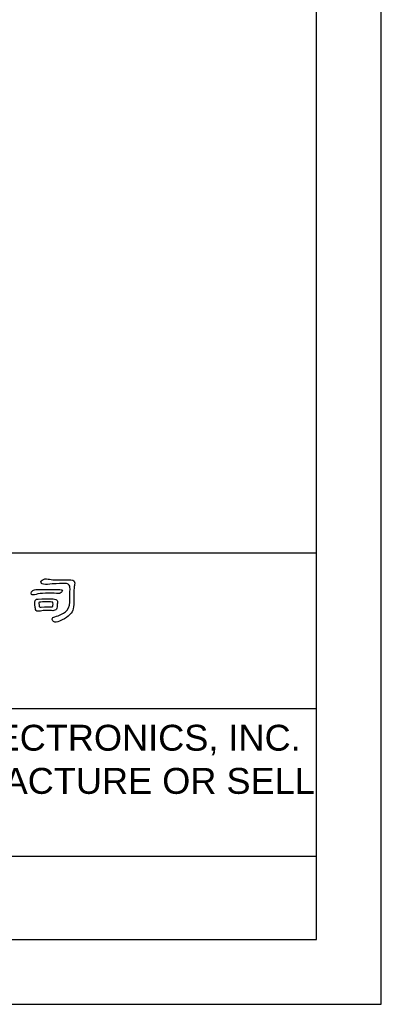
# Model space of a CAD drawing. Header units: millimetres. Extents: x -641 to 119, y -160 to 916.
# Tile 11 of 64: x -33 to 119, y -160 to 253. Entities that reach past the tile are written whole.
import ezdxf

# ---------------------------------------------------------------- set-up
doc = ezdxf.new("R2010")
doc.units = ezdxf.units.MM
doc.header["$LTSCALE"] = 32.67
doc.layers.get('0').update_dxf_attribs({"linetype": 'CONTINUOUS'})
for name, color, linetype in [('DELTA', 5, 'CONTINUOUS'), ('DF', 3, 'CONTINUOUS'), ('SPEC', 1, 'CONTINUOUS'), ('TXT', 7, 'CONTINUOUS')]:
    doc.layers.add(name, color=color, linetype=linetype)
doc.styles.add('TEXTSTYLE_1', font='ARIAL.TTF')

# ---------------------------------------------------------------- blocks, each defined once
blk = doc.blocks.new('A$C71E57D54')
for p, q in [((-10, -594), (-10, 0)), ((-430, -594), (-10, -594))]:
    blk.add_line(p, q)
at = {"layer": 'DELTA'}
for points, knots in [([(-87.4, -496.67), (-84.46, -496.42), (-82.86, -496.4), (-82.6, -496.63), (-82.6, -496.63), (-82.32, -496.88), (-82.18, -497.24), (-82.19, -497.71), (-82.19, -497.71), (-82.22, -498.78), (-82.25, -499.82), (-82.28, -500.81), (-82.28, -500.81), (-82.31, -501.83), (-82.64, -502.58), (-83.27, -503.07), (-83.27, -503.07), (-83.84, -503.49), (-84.67, -503.86), (-85.76, -504.18), (-85.76, -504.18), (-86.11, -504.26), (-86.3, -504.42), (-86.33, -504.66), (-86.33, -504.66), (-86.36, -504.91), (-86.25, -505.12), (-86.02, -505.29), (-86.02, -505.29), (-85.68, -505.54), (-85.21, -505.51), (-84.61, -505.19), (-84.61, -505.19), (-82.99, -504.47), (-81.96, -503.62), (-81.53, -502.65), (-81.53, -502.65), (-81.39, -502.29), (-81.32, -501.63), (-81.33, -500.66), (-81.33, -500.66), (-81.34, -498.47), (-81.28, -497.15), (-81.15, -496.71), (-81.15, -496.71), (-81.09, -496.49), (-81.09, -496.31), (-81.14, -496.16), (-81.14, -496.16), (-81.19, -496.02), (-81.26, -495.9), (-81.35, -495.82), (-81.35, -495.82), (-81.55, -495.66), (-82.22, -495.6), (-83.36, -495.65), (-83.36, -495.65), (-85.18, -495.68), (-86.49, -495.62), (-87.29, -495.45), (-87.29, -495.45), (-87.82, -495.34), (-88.29, -495.42), (-88.7, -495.7), (-88.7, -495.7), (-89, -495.92), (-89.04, -496.16), (-88.82, -496.44), (-88.82, -496.44), (-88.65, -496.67), (-88.17, -496.74), (-87.4, -496.67)], [0, 0, 0, 0, 0.055556, 0.055556, 0.055556, 0.055556, 0.111111, 0.111111, 0.111111, 0.111111, 0.166667, 0.166667, 0.166667, 0.166667, 0.222222, 0.222222, 0.222222, 0.222222, 0.277778, 0.277778, 0.277778, 0.277778, 0.333333, 0.333333, 0.333333, 0.333333, 0.388889, 0.388889, 0.388889, 0.388889, 0.444444, 0.444444, 0.444444, 0.444444, 0.5, 0.5, 0.5, 0.5, 0.555556, 0.555556, 0.555556, 0.555556, 0.611111, 0.611111, 0.611111, 0.611111, 0.666667, 0.666667, 0.666667, 0.666667, 0.722222, 0.722222, 0.722222, 0.722222, 0.777778, 0.777778, 0.777778, 0.777778, 0.833333, 0.833333, 0.833333, 0.833333, 0.888889, 0.888889, 0.888889, 0.888889, 0.944444, 0.944444, 0.944444, 0.944444, 1, 1, 1, 1]), ([(-89.35, -497.89), (-89.69, -497.85), (-90.05, -497.86), (-90.43, -497.93), (-90.43, -497.93), (-90.76, -498.02), (-91, -498.18), (-91.14, -498.41), (-91.14, -498.41), (-91.26, -498.63), (-91.26, -498.83), (-91.13, -499.01), (-91.13, -499.01), (-90.99, -499.16), (-90.64, -499.16), (-90.06, -499.01), (-90.06, -499.01), (-89.59, -498.86), (-88.86, -498.77), (-87.89, -498.72), (-87.89, -498.72), (-86.82, -498.68), (-85.97, -498.7), (-85.33, -498.78), (-85.33, -498.78), (-84.97, -498.84), (-84.69, -498.81), (-84.5, -498.69), (-84.5, -498.69), (-84.19, -498.49), (-84.02, -498.31), (-83.98, -498.13), (-83.98, -498.13), (-83.94, -497.99), (-84.13, -497.91), (-84.54, -497.9), (-84.54, -497.9), (-87.66, -497.9), (-89.26, -497.9), (-89.35, -497.89)], [0, 0, 0, 0, 0.1, 0.1, 0.1, 0.1, 0.2, 0.2, 0.2, 0.2, 0.3, 0.3, 0.3, 0.3, 0.4, 0.4, 0.4, 0.4, 0.5, 0.5, 0.5, 0.5, 0.6, 0.6, 0.6, 0.6, 0.7, 0.7, 0.7, 0.7, 0.8, 0.8, 0.8, 0.8, 0.9, 0.9, 0.9, 0.9, 1, 1, 1, 1]), ([(-86.48, -502.76), (-86.06, -502.82), (-85.74, -502.76), (-85.5, -502.56), (-85.5, -502.56), (-85.3, -502.4), (-85.2, -502.07), (-85.21, -501.58), (-85.21, -501.58), (-85.18, -501.38), (-85.15, -501.2), (-85.1, -501.03), (-85.1, -501.03), (-85.06, -500.68), (-85.15, -500.41), (-85.36, -500.24), (-85.36, -500.24), (-85.63, -500.02), (-87.06, -499.97), (-89.63, -500.07), (-89.63, -500.07), (-89.87, -500.07), (-90.05, -500.13), (-90.16, -500.23), (-90.16, -500.23), (-90.35, -500.39), (-90.39, -500.98), (-90.27, -502), (-90.27, -502), (-90.28, -502), (-90.28, -502.01), (-90.27, -502.03), (-90.27, -502.03), (-90.27, -502.42), (-90.15, -502.7), (-89.93, -502.85), (-89.93, -502.85), (-89.78, -502.94), (-89.49, -502.94), (-89.04, -502.85), (-89.04, -502.85), (-88.73, -502.77), (-88.28, -502.73), (-87.7, -502.73), (-87.7, -502.73), (-87.03, -502.72), (-86.63, -502.73), (-86.48, -502.76)], [0, 0, 0, 0, 0.083333, 0.083333, 0.083333, 0.083333, 0.166667, 0.166667, 0.166667, 0.166667, 0.25, 0.25, 0.25, 0.25, 0.333333, 0.333333, 0.333333, 0.333333, 0.416667, 0.416667, 0.416667, 0.416667, 0.5, 0.5, 0.5, 0.5, 0.583333, 0.583333, 0.583333, 0.583333, 0.666667, 0.666667, 0.666667, 0.666667, 0.75, 0.75, 0.75, 0.75, 0.833333, 0.833333, 0.833333, 0.833333, 0.916667, 0.916667, 0.916667, 0.916667, 1, 1, 1, 1]), ([(-88.01, -500.74), (-86.94, -500.72), (-86.34, -500.74), (-86.22, -500.83), (-86.22, -500.83), (-86.19, -500.86), (-86.16, -501), (-86.15, -501.24), (-86.15, -501.24), (-86.14, -501.55), (-86.17, -501.73), (-86.22, -501.8), (-86.22, -501.8), (-86.29, -501.85), (-86.43, -501.88), (-86.65, -501.88), (-86.65, -501.88), (-87.03, -501.87), (-87.78, -501.89), (-88.9, -501.95), (-88.9, -501.95), (-89.1, -501.96), (-89.24, -501.94), (-89.3, -501.89), (-89.3, -501.89), (-89.34, -501.88), (-89.37, -501.76), (-89.39, -501.52), (-89.39, -501.52), (-89.45, -501.14), (-89.46, -500.93), (-89.42, -500.9), (-89.42, -500.9), (-89.33, -500.81), (-88.86, -500.76), (-88.01, -500.74)], [0, 0, 0, 0, 0.111111, 0.111111, 0.111111, 0.111111, 0.222222, 0.222222, 0.222222, 0.222222, 0.333333, 0.333333, 0.333333, 0.333333, 0.444444, 0.444444, 0.444444, 0.444444, 0.555556, 0.555556, 0.555556, 0.555556, 0.666667, 0.666667, 0.666667, 0.666667, 0.777778, 0.777778, 0.777778, 0.777778, 0.888889, 0.888889, 0.888889, 0.888889, 1, 1, 1, 1])]:
    blk.add_open_spline(points, degree=3, knots=knots, dxfattribs=at)
at = {"layer": 'DF'}
for p, q in [((-25, -579), (-25, -15)), ((-25, -489.42), (-415, -489.42)), ((-25, -525.54), (-415, -525.54)), ((-25, -559.71), (-415, -559.71)), ((-415, -579), (-25, -579))]:
    blk.add_line(p, q, dxfattribs=at)
at = {"layer": 'SPEC', "insert": (-411.01, -529.22), "char_height": 6, "width": 393.4779, "attachment_point": 1, "style": 'TEXTSTYLE_1'}
blk.add_mtext('THESE DRAWINGS AND SPECIFICATIONS ARE THE PROPERTY OF DELTA ELECTRONICS, INC. \\PAND SHALL NOT BE REPRODUCED OR USED AS THE BASIS FOR THE MANUFACTURE OR SELL \\POF APPARATUSES OR DEVICES WITHOUT PERMISSION.', dxfattribs=at)

msp = doc.modelspace()

# ---------------------------------------------------------------- block references
at = {"layer": 'TXT', "color": 7, "xscale": 1.810285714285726, "yscale": 1.810285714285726, "zscale": 1.810285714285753}
msp.add_blockref('A$C71E57D54', (137.202, 915.576), dxfattribs=at)

doc.saveas('drawing.dxf')
